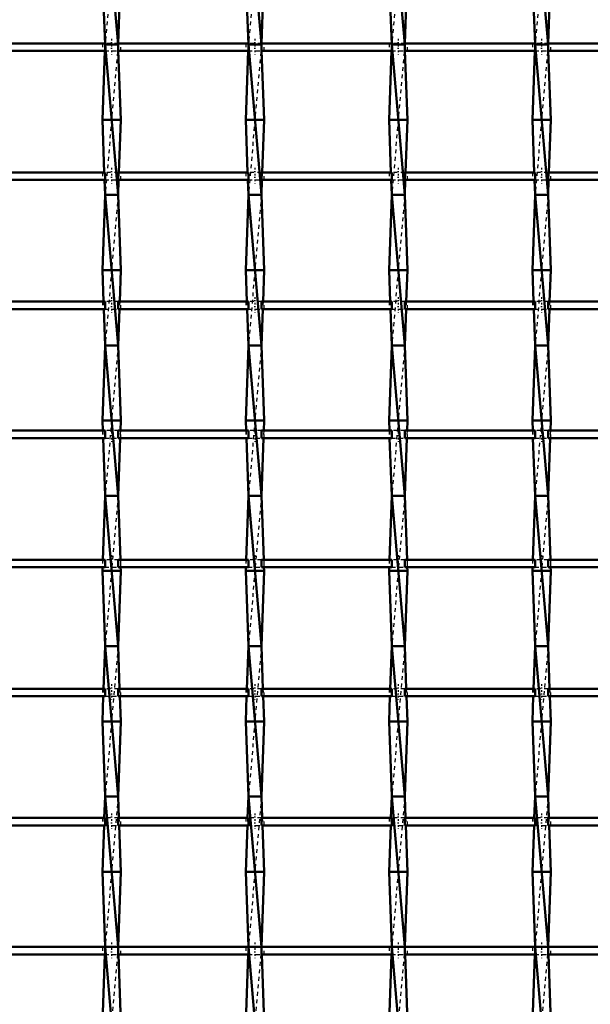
# Model space of a CAD drawing. Header units: millimetres. Extents: x -646 to 551, y -500 to 878.
# Tile 7 of 14: x -158 to -6, y -117 to 145. Entities that reach past the tile are written whole.
import ezdxf

# ---------------------------------------------------------------- set-up
doc = ezdxf.new("R2010")
doc.units = ezdxf.units.MM
doc.linetypes.add('Center', pattern=[1.5, 0.45, -0.5, 0.05, -0.5])
doc.linetypes.add('Dashed', pattern=[2, 1, -1])
for name, color, linetype, lineweight in [('AM_0', 7, 'Continuous', 50), ('AM_7', 7, 'Center', 25), ('AM_9', 6, 'Dashed', 25)]:
    doc.layers.add(name, color=color, linetype=linetype, lineweight=lineweight)

# ---------------------------------------------------------------- blocks, each defined once
blk = doc.blocks.new('7_kg87bdsm7kesa1r7q9rjo4zob________0_in_LSSP2303438211600100035010_4')
at = {"layer": 'AM_0'}
for p, q in [((-135.08, 178), (-131.62, 138)), ((-135.8, 158), (-135.08, 138)), ((-130.9, 158), (-131.61, 138.32)), ((-135.14, 136.32), (-135.8, 118)), ((-131.62, 138), (-135.08, 138)), ((-135.08, 138), (-131.62, 98)), ((-131.56, 136.32), (-130.9, 118)), ((-135.8, 118), (-135.3, 103.99)), ((-130.9, 118), (-135.8, 118)), ((-130.9, 118), (-131.4, 103.99)), ((-135.23, 101.99), (-135.08, 98)), ((-131.47, 101.99), (-131.62, 98)), ((-135.08, 98), (-135.8, 78)), ((-135.08, 98), (-131.62, 58)), ((-131.62, 98), (-135.08, 98)), ((-131.62, 98), (-130.9, 78)), ((-130.9, 78), (-135.8, 78)), ((-135.8, 78), (-135.5, 69.66)), ((-130.9, 78), (-131.2, 69.66)), ((-135.43, 67.66), (-135.08, 58)), ((-131.27, 67.66), (-131.62, 58)), ((-135.08, 58), (-135.8, 38)), ((-135.08, 58), (-131.62, 18)), ((-131.62, 58), (-135.08, 58)), ((-131.62, 58), (-130.9, 38)), ((-135.8, 38), (-135.7, 35.33)), ((-130.9, 38), (-135.8, 38)), ((-130.9, 38), (-131, 35.33)), ((-135.63, 33.33), (-135.08, 18)), ((-131.07, 33.33), (-131.62, 18)), ((-135.08, 18), (-135.69, 1)), ((-135.08, 18), (-131.62, -22)), ((-131.62, 18), (-135.08, 18)), ((-131.62, 18), (-131.01, 1)), ((-135.76, -1), (-135.8, -2)), ((-130.9, -2), (-135.8, -2)), ((-135.8, -2), (-135.08, -22)), ((-130.9, -2), (-131.62, -22)), ((-130.94, -1), (-130.9, -2)), ((-135.08, -22), (-135.49, -33.33)), ((-135.08, -22), (-131.62, -62)), ((-131.62, -22), (-135.08, -22)), ((-131.62, -22), (-131.21, -33.33)), ((-135.56, -35.33), (-135.8, -42)), ((-131.14, -35.33), (-130.9, -42)), ((-135.8, -42), (-135.08, -62)), ((-130.9, -42), (-135.8, -42)), ((-130.9, -42), (-131.62, -62)), ((-135.08, -62), (-135.29, -67.66)), ((-131.62, -62), (-135.08, -62)), ((-135.08, -62), (-131.62, -102)), ((-131.62, -62), (-131.41, -67.66)), ((-135.36, -69.66), (-135.8, -82)), ((-131.34, -69.66), (-130.9, -82)), ((-130.9, -82), (-135.8, -82)), ((-135.8, -82), (-135.08, -102)), ((-130.9, -82), (-131.62, -101.99)), ((-131.62, -102), (-135.08, -102)), ((-135.08, -102), (-131.62, -142)), ((-135.15, -103.99), (-135.8, -122)), ((-131.55, -103.99), (-130.9, -122))]:
    blk.add_line(p, q, dxfattribs=at)
at = {"layer": 'AM_9'}
for p, q in [((-131.62, 178), (-135.08, 138)), ((-135.08, 138), (-135.14, 136.32)), ((-131.62, 138), (-135.08, 98)), ((-131.61, 138.32), (-131.62, 138)), ((-131.62, 138), (-131.56, 136.32)), ((-135.3, 103.99), (-135.23, 101.99)), ((-131.4, 103.99), (-131.47, 101.99)), ((-131.62, 98), (-135.08, 58)), ((-135.5, 69.66), (-135.43, 67.66)), ((-131.2, 69.66), (-131.27, 67.66)), ((-131.62, 58), (-135.08, 18)), ((-135.7, 35.33), (-135.63, 33.33)), ((-131, 35.33), (-131.07, 33.33)), ((-131.62, 18), (-135.08, -22)), ((-135.69, 1), (-135.76, -1)), ((-131.01, 1), (-130.94, -1)), ((-131.62, -22), (-135.08, -62)), ((-135.49, -33.33), (-135.56, -35.33)), ((-131.21, -33.33), (-131.14, -35.33)), ((-131.62, -62), (-135.08, -102)), ((-135.29, -67.66), (-135.36, -69.66)), ((-131.41, -67.66), (-131.34, -69.66)), ((-135.08, -102), (-135.15, -103.99)), ((-131.62, -102), (-135.08, -142)), ((-131.62, -101.99), (-131.62, -102)), ((-131.62, -102), (-131.55, -103.99))]:
    blk.add_line(p, q, dxfattribs=at)
blk = doc.blocks.new('8_bzjpzxdftu7krgdunhydm5e9e________0_in_LSSP2303438211600100035010_4')
at = {"layer": 'AM_0'}
for p, q in [((-96.98, 178), (-93.52, 138)), ((-97.7, 158), (-96.98, 138)), ((-92.8, 158), (-93.51, 138.32)), ((-97.04, 136.32), (-97.7, 118)), ((-93.52, 138), (-96.98, 138)), ((-96.98, 138), (-93.52, 98)), ((-93.46, 136.32), (-92.8, 118)), ((-97.7, 118), (-97.2, 103.99)), ((-92.8, 118), (-97.7, 118)), ((-92.8, 118), (-93.3, 103.99)), ((-97.13, 101.99), (-96.98, 98)), ((-93.37, 101.99), (-93.52, 98)), ((-96.98, 98), (-97.7, 78)), ((-96.98, 98), (-93.52, 58)), ((-93.52, 98), (-96.98, 98)), ((-93.52, 98), (-92.8, 78)), ((-92.8, 78), (-97.7, 78)), ((-97.7, 78), (-97.4, 69.66)), ((-92.8, 78), (-93.1, 69.66)), ((-97.33, 67.66), (-96.98, 58)), ((-93.17, 67.66), (-93.52, 58)), ((-96.98, 58), (-97.7, 38)), ((-96.98, 58), (-93.52, 18)), ((-93.52, 58), (-96.98, 58)), ((-93.52, 58), (-92.8, 38)), ((-97.7, 38), (-97.6, 35.33)), ((-92.8, 38), (-97.7, 38)), ((-92.8, 38), (-92.9, 35.33)), ((-97.53, 33.33), (-96.98, 18)), ((-92.97, 33.33), (-93.52, 18)), ((-96.98, 18), (-97.59, 1)), ((-96.98, 18), (-93.52, -22)), ((-93.52, 18), (-96.98, 18)), ((-93.52, 18), (-92.91, 1)), ((-97.66, -1), (-97.7, -2)), ((-92.8, -2), (-97.7, -2)), ((-97.7, -2), (-96.98, -22)), ((-92.8, -2), (-93.52, -22)), ((-92.84, -1), (-92.8, -2)), ((-96.98, -22), (-97.39, -33.33)), ((-96.98, -22), (-93.52, -62)), ((-93.52, -22), (-96.98, -22)), ((-93.52, -22), (-93.11, -33.33)), ((-97.46, -35.33), (-97.7, -42)), ((-93.04, -35.33), (-92.8, -42)), ((-97.7, -42), (-96.98, -62)), ((-92.8, -42), (-97.7, -42)), ((-92.8, -42), (-93.52, -62)), ((-96.98, -62), (-97.19, -67.66)), ((-96.98, -62), (-93.52, -102)), ((-93.52, -62), (-96.98, -62)), ((-93.52, -62), (-93.31, -67.66)), ((-97.26, -69.66), (-97.7, -82)), ((-93.24, -69.66), (-92.8, -82)), ((-97.7, -82), (-96.98, -102)), ((-92.8, -82), (-97.7, -82)), ((-92.8, -82), (-93.52, -101.99)), ((-96.98, -102), (-93.52, -142)), ((-93.52, -102), (-96.98, -102)), ((-97.05, -103.99), (-97.7, -122)), ((-93.45, -103.99), (-92.8, -122))]:
    blk.add_line(p, q, dxfattribs=at)
at = {"layer": 'AM_9'}
for p, q in [((-93.52, 178), (-96.98, 138)), ((-96.98, 138), (-97.04, 136.32)), ((-93.52, 138), (-96.98, 98)), ((-93.51, 138.32), (-93.52, 138)), ((-93.52, 138), (-93.46, 136.32)), ((-97.2, 103.99), (-97.13, 101.99)), ((-93.3, 103.99), (-93.37, 101.99)), ((-93.52, 98), (-96.98, 58)), ((-97.4, 69.66), (-97.33, 67.66)), ((-93.1, 69.66), (-93.17, 67.66)), ((-93.52, 58), (-96.98, 18)), ((-97.6, 35.33), (-97.53, 33.33)), ((-92.9, 35.33), (-92.97, 33.33)), ((-93.52, 18), (-96.98, -22)), ((-97.59, 1), (-97.66, -1)), ((-92.91, 1), (-92.84, -1)), ((-93.52, -22), (-96.98, -62)), ((-97.39, -33.33), (-97.46, -35.33)), ((-93.11, -33.33), (-93.04, -35.33)), ((-93.52, -62), (-96.98, -102)), ((-97.19, -67.66), (-97.26, -69.66)), ((-93.31, -67.66), (-93.24, -69.66)), ((-96.98, -102), (-97.05, -103.99)), ((-93.52, -102), (-96.98, -142)), ((-93.52, -101.99), (-93.52, -102)), ((-93.52, -102), (-93.45, -103.99))]:
    blk.add_line(p, q, dxfattribs=at)
blk = doc.blocks.new('9_qbci5zwy46qh72embo3f2vlkv________0_in_LSSP2303438211600100035010_4')
at = {"layer": 'AM_0'}
for p, q in [((-58.88, 178), (-55.42, 138)), ((-59.6, 158), (-58.88, 138)), ((-54.7, 158), (-55.41, 138.32)), ((-58.94, 136.32), (-59.6, 118)), ((-58.88, 138), (-55.42, 98)), ((-55.42, 138), (-58.88, 138)), ((-55.36, 136.32), (-54.7, 118)), ((-59.6, 118), (-59.1, 103.99)), ((-54.7, 118), (-59.6, 118)), ((-54.7, 118), (-55.2, 103.99)), ((-59.03, 101.99), (-58.88, 98)), ((-55.27, 101.99), (-55.42, 98)), ((-58.88, 98), (-59.6, 78)), ((-58.88, 98), (-55.42, 58)), ((-55.42, 98), (-58.88, 98)), ((-55.42, 98), (-54.7, 78)), ((-54.7, 78), (-59.6, 78)), ((-59.6, 78), (-59.3, 69.66)), ((-54.7, 78), (-55, 69.66)), ((-59.23, 67.66), (-58.88, 58)), ((-55.07, 67.66), (-55.42, 58)), ((-58.88, 58), (-59.6, 38)), ((-58.88, 58), (-55.42, 18)), ((-55.42, 58), (-58.88, 58)), ((-55.42, 58), (-54.7, 38)), ((-54.7, 38), (-59.6, 38)), ((-59.6, 38), (-59.5, 35.33)), ((-54.7, 38), (-54.8, 35.33)), ((-59.43, 33.33), (-58.88, 18)), ((-54.87, 33.33), (-55.42, 18)), ((-58.88, 18), (-59.49, 1)), ((-58.88, 18), (-55.42, -22)), ((-55.42, 18), (-58.88, 18)), ((-55.42, 18), (-54.81, 1)), ((-59.56, -1), (-59.6, -2)), ((-54.7, -2), (-59.6, -2)), ((-59.6, -2), (-58.88, -22)), ((-54.7, -2), (-55.42, -22)), ((-54.74, -1), (-54.7, -2)), ((-58.88, -22), (-59.29, -33.33)), ((-55.42, -22), (-58.88, -22)), ((-58.88, -22), (-55.42, -62)), ((-55.42, -22), (-55.01, -33.33)), ((-59.36, -35.33), (-59.6, -42)), ((-54.94, -35.33), (-54.7, -42)), ((-59.6, -42), (-58.88, -62)), ((-54.7, -42), (-59.6, -42)), ((-54.7, -42), (-55.42, -62)), ((-58.88, -62), (-59.09, -67.66)), ((-58.88, -62), (-55.42, -102)), ((-55.42, -62), (-58.88, -62)), ((-55.42, -62), (-55.21, -67.66)), ((-59.16, -69.66), (-59.6, -82)), ((-55.14, -69.66), (-54.7, -82)), ((-54.7, -82), (-59.6, -82)), ((-59.6, -82), (-58.88, -102)), ((-54.7, -82), (-55.42, -101.99)), ((-55.42, -102), (-58.88, -102)), ((-58.88, -102), (-55.42, -142)), ((-58.95, -103.99), (-59.6, -122)), ((-55.35, -103.99), (-54.7, -122))]:
    blk.add_line(p, q, dxfattribs=at)
at = {"layer": 'AM_9'}
for p, q in [((-55.42, 178), (-58.88, 138)), ((-58.88, 138), (-58.94, 136.32)), ((-55.42, 138), (-58.88, 98)), ((-55.41, 138.32), (-55.42, 138)), ((-55.42, 138), (-55.36, 136.32)), ((-59.1, 103.99), (-59.03, 101.99)), ((-55.2, 103.99), (-55.27, 101.99)), ((-55.42, 98), (-58.88, 58)), ((-59.3, 69.66), (-59.23, 67.66)), ((-55, 69.66), (-55.07, 67.66)), ((-55.42, 58), (-58.88, 18)), ((-59.5, 35.33), (-59.43, 33.33)), ((-54.8, 35.33), (-54.87, 33.33)), ((-55.42, 18), (-58.88, -22)), ((-59.49, 1), (-59.56, -1)), ((-54.81, 1), (-54.74, -1)), ((-55.42, -22), (-58.88, -62)), ((-59.29, -33.33), (-59.36, -35.33)), ((-55.01, -33.33), (-54.94, -35.33)), ((-55.42, -62), (-58.88, -102)), ((-59.09, -67.66), (-59.16, -69.66)), ((-55.21, -67.66), (-55.14, -69.66)), ((-58.88, -102), (-58.95, -103.99)), ((-55.42, -102), (-58.88, -142)), ((-55.42, -101.99), (-55.42, -102)), ((-55.42, -102), (-55.35, -103.99))]:
    blk.add_line(p, q, dxfattribs=at)
blk = doc.blocks.new('10_c7iupv17tb1yi90x5vhnihlxt________0_in_LSSP2303438211600100035010_4')
at = {"layer": 'AM_0'}
for p, q in [((-20.78, 178), (-17.32, 138)), ((-21.5, 158), (-20.78, 138)), ((-16.6, 158), (-17.31, 138.32)), ((-20.84, 136.32), (-21.5, 118)), ((-17.32, 138), (-20.78, 138)), ((-20.78, 138), (-17.32, 98)), ((-17.26, 136.32), (-16.6, 118)), ((-16.6, 118), (-21.5, 118)), ((-21.5, 118), (-21, 103.99)), ((-16.6, 118), (-17.1, 103.99)), ((-20.93, 101.99), (-20.78, 98)), ((-17.17, 101.99), (-17.32, 98)), ((-20.78, 98), (-21.5, 78)), ((-20.78, 98), (-17.32, 58)), ((-17.32, 98), (-20.78, 98)), ((-17.32, 98), (-16.6, 78)), ((-16.6, 78), (-21.5, 78)), ((-21.5, 78), (-21.2, 69.66)), ((-16.6, 78), (-16.9, 69.66)), ((-21.13, 67.66), (-20.78, 58)), ((-16.97, 67.66), (-17.32, 58)), ((-20.78, 58), (-21.5, 38)), ((-20.78, 58), (-17.32, 18)), ((-17.32, 58), (-20.78, 58)), ((-17.32, 58), (-16.6, 38)), ((-16.6, 38), (-21.5, 38)), ((-21.5, 38), (-21.4, 35.33)), ((-16.6, 38), (-16.7, 35.33)), ((-21.33, 33.33), (-20.78, 18)), ((-16.77, 33.33), (-17.32, 18)), ((-20.78, 18), (-21.39, 1)), ((-20.78, 18), (-17.32, -22)), ((-17.32, 18), (-20.78, 18)), ((-17.32, 18), (-16.71, 1)), ((-21.46, -1), (-21.5, -2)), ((-16.6, -2), (-21.5, -2)), ((-21.5, -2), (-20.78, -22)), ((-16.6, -2), (-17.32, -22)), ((-16.64, -1), (-16.6, -2)), ((-20.78, -22), (-21.19, -33.33)), ((-17.32, -22), (-20.78, -22)), ((-20.78, -22), (-17.32, -62)), ((-17.32, -22), (-16.91, -33.33)), ((-21.26, -35.33), (-21.5, -42)), ((-16.84, -35.33), (-16.6, -42)), ((-21.5, -42), (-20.78, -62)), ((-16.6, -42), (-21.5, -42)), ((-16.6, -42), (-17.32, -62)), ((-20.78, -62), (-20.99, -67.66)), ((-20.78, -62), (-17.32, -102)), ((-17.32, -62), (-20.78, -62)), ((-17.32, -62), (-17.11, -67.66)), ((-21.06, -69.66), (-21.5, -82)), ((-17.04, -69.66), (-16.6, -82)), ((-21.5, -82), (-20.78, -102)), ((-16.6, -82), (-21.5, -82)), ((-16.6, -82), (-17.32, -101.99)), ((-17.32, -102), (-20.78, -102)), ((-20.78, -102), (-17.32, -142)), ((-20.85, -103.99), (-21.5, -122)), ((-17.25, -103.99), (-16.6, -122))]:
    blk.add_line(p, q, dxfattribs=at)
at = {"layer": 'AM_9'}
for p, q in [((-17.32, 178), (-20.78, 138)), ((-20.78, 138), (-20.84, 136.32)), ((-17.32, 138), (-20.78, 98)), ((-17.31, 138.32), (-17.32, 138)), ((-17.32, 138), (-17.26, 136.32)), ((-21, 103.99), (-20.93, 101.99)), ((-17.1, 103.99), (-17.17, 101.99)), ((-17.32, 98), (-20.78, 58)), ((-21.2, 69.66), (-21.13, 67.66)), ((-16.9, 69.66), (-16.97, 67.66)), ((-17.32, 58), (-20.78, 18)), ((-21.4, 35.33), (-21.33, 33.33)), ((-16.7, 35.33), (-16.77, 33.33)), ((-17.32, 18), (-20.78, -22)), ((-21.39, 1), (-21.46, -1)), ((-16.71, 1), (-16.64, -1)), ((-17.32, -22), (-20.78, -62)), ((-21.19, -33.33), (-21.26, -35.33)), ((-16.91, -33.33), (-16.84, -35.33)), ((-17.32, -62), (-20.78, -102)), ((-20.99, -67.66), (-21.06, -69.66)), ((-17.11, -67.66), (-17.04, -69.66)), ((-20.78, -102), (-20.85, -103.99)), ((-17.32, -102), (-20.78, -142)), ((-17.32, -101.99), (-17.32, -102)), ((-17.32, -102), (-17.25, -103.99))]:
    blk.add_line(p, q, dxfattribs=at)
blk = doc.blocks.new('31_y0fjrxaqahrno90w45bqm22lj________0_in_LSSP2303438211600100035010_4')
at = {"layer": 'AM_0'}
for p, q in [((-135.08, -101.99), (-169.72, -101.99)), ((-135.08, -101.99), (-135.08, -103.99)), ((-131.62, -103.99), (-131.62, -101.99)), ((-96.98, -101.99), (-131.62, -101.99)), ((-96.98, -101.99), (-96.98, -103.99)), ((-93.52, -103.99), (-93.52, -101.99)), ((-58.88, -101.99), (-93.52, -101.99)), ((-58.88, -101.99), (-58.88, -103.99)), ((-55.42, -103.99), (-55.42, -101.99)), ((-20.78, -101.99), (-55.42, -101.99)), ((-20.78, -101.99), (-20.78, -103.99)), ((-17.32, -103.99), (-17.32, -101.99)), ((17.32, -101.99), (-17.32, -101.99)), ((-135.08, -103.99), (-169.72, -103.99)), ((-96.98, -103.99), (-131.62, -103.99)), ((-58.88, -103.99), (-93.52, -103.99)), ((-20.78, -103.99), (-55.42, -103.99)), ((17.32, -103.99), (-17.32, -103.99))]:
    blk.add_line(p, q, dxfattribs=at)
at = {"layer": 'AM_7'}
for p, q in [((-133.35, -100.79), (-133.35, -105.19)), ((-95.25, -100.79), (-95.25, -105.19)), ((-57.15, -100.79), (-57.15, -105.19)), ((-19.05, -100.79), (-19.05, -105.19))]:
    blk.add_line(p, q, dxfattribs=at)
at = {"layer": 'AM_9'}
for p, q in [((-135.8, -101.99), (-135.8, -103.99)), ((-131.62, -101.99), (-135.08, -101.99)), ((-130.9, -103.99), (-130.9, -101.99)), ((-97.7, -101.99), (-97.7, -103.99)), ((-93.52, -101.99), (-96.98, -101.99)), ((-92.8, -103.99), (-92.8, -101.99)), ((-59.6, -101.99), (-59.6, -103.99)), ((-55.42, -101.99), (-58.88, -101.99)), ((-54.7, -103.99), (-54.7, -101.99)), ((-21.5, -101.99), (-21.5, -103.99)), ((-17.32, -101.99), (-20.78, -101.99)), ((-16.6, -103.99), (-16.6, -101.99)), ((-135.08, -103.99), (-131.62, -103.99)), ((-96.98, -103.99), (-93.52, -103.99)), ((-58.88, -103.99), (-55.42, -103.99)), ((-20.78, -103.99), (-17.32, -103.99))]:
    blk.add_line(p, q, dxfattribs=at)
blk = doc.blocks.new('32_z764xizdju4du75sw542usd4o________0_in_LSSP2303438211600100035010_4')
at = {"layer": 'AM_0'}
for p, q in [((-135.08, -67.66), (-169.72, -67.66)), ((-135.08, -67.66), (-135.08, -69.66)), ((-131.62, -69.66), (-131.62, -67.66)), ((-96.98, -67.66), (-131.62, -67.66)), ((-96.98, -67.66), (-96.98, -69.66)), ((-58.88, -67.66), (-93.52, -67.66)), ((-93.52, -69.66), (-93.52, -67.66)), ((-58.88, -67.66), (-58.88, -69.66)), ((-55.42, -69.66), (-55.42, -67.66)), ((-20.78, -67.66), (-55.42, -67.66)), ((-20.78, -67.66), (-20.78, -69.66)), ((-17.32, -69.66), (-17.32, -67.66)), ((17.32, -67.66), (-17.32, -67.66)), ((-135.08, -69.66), (-169.72, -69.66)), ((-96.98, -69.66), (-131.62, -69.66)), ((-58.88, -69.66), (-93.52, -69.66)), ((-20.78, -69.66), (-55.42, -69.66)), ((17.32, -69.66), (-17.32, -69.66))]:
    blk.add_line(p, q, dxfattribs=at)
at = {"layer": 'AM_7'}
for p, q in [((-133.35, -66.46), (-133.35, -70.86)), ((-95.25, -66.46), (-95.25, -70.86)), ((-57.15, -66.46), (-57.15, -70.86)), ((-19.05, -66.46), (-19.05, -70.86))]:
    blk.add_line(p, q, dxfattribs=at)
at = {"layer": 'AM_9'}
for p, q in [((-135.8, -67.66), (-135.8, -69.66)), ((-131.62, -67.66), (-135.08, -67.66)), ((-130.9, -69.66), (-130.9, -67.66)), ((-97.7, -67.66), (-97.7, -69.66)), ((-93.52, -67.66), (-96.98, -67.66)), ((-92.8, -69.66), (-92.8, -67.66)), ((-59.6, -67.66), (-59.6, -69.66)), ((-55.42, -67.66), (-58.88, -67.66)), ((-54.7, -69.66), (-54.7, -67.66)), ((-21.5, -67.66), (-21.5, -69.66)), ((-17.32, -67.66), (-20.78, -67.66)), ((-16.6, -69.66), (-16.6, -67.66)), ((-135.08, -69.66), (-131.62, -69.66)), ((-96.98, -69.66), (-93.52, -69.66)), ((-58.88, -69.66), (-55.42, -69.66)), ((-20.78, -69.66), (-17.32, -69.66))]:
    blk.add_line(p, q, dxfattribs=at)
blk = doc.blocks.new('33_lbxop0wt3e1wr0l9fnyb4g1fc________0_in_LSSP2303438211600100035010_4')
at = {"layer": 'AM_0'}
for p, q in [((-135.08, -33.33), (-169.72, -33.33)), ((-135.08, -33.33), (-135.08, -35.33)), ((-96.98, -33.33), (-131.62, -33.33)), ((-131.62, -35.33), (-131.62, -33.33)), ((-96.98, -33.33), (-96.98, -35.33)), ((-93.52, -35.33), (-93.52, -33.33)), ((-58.88, -33.33), (-93.52, -33.33)), ((-58.88, -33.33), (-58.88, -35.33)), ((-55.42, -35.33), (-55.42, -33.33)), ((-20.78, -33.33), (-55.42, -33.33)), ((-20.78, -33.33), (-20.78, -35.33)), ((-17.32, -35.33), (-17.32, -33.33)), ((17.32, -33.33), (-17.32, -33.33)), ((-135.08, -35.33), (-169.72, -35.33)), ((-96.98, -35.33), (-131.62, -35.33)), ((-58.88, -35.33), (-93.52, -35.33)), ((-20.78, -35.33), (-55.42, -35.33)), ((17.32, -35.33), (-17.32, -35.33))]:
    blk.add_line(p, q, dxfattribs=at)
at = {"layer": 'AM_7'}
for p, q in [((-133.35, -32.13), (-133.35, -36.53)), ((-95.25, -32.13), (-95.25, -36.53)), ((-57.15, -32.13), (-57.15, -36.53)), ((-19.05, -32.13), (-19.05, -36.53))]:
    blk.add_line(p, q, dxfattribs=at)
at = {"layer": 'AM_9'}
for p, q in [((-135.8, -33.33), (-135.8, -35.33)), ((-131.62, -33.33), (-135.08, -33.33)), ((-130.9, -35.33), (-130.9, -33.33)), ((-97.7, -33.33), (-97.7, -35.33)), ((-93.52, -33.33), (-96.98, -33.33)), ((-92.8, -35.33), (-92.8, -33.33)), ((-59.6, -33.33), (-59.6, -35.33)), ((-55.42, -33.33), (-58.88, -33.33)), ((-54.7, -35.33), (-54.7, -33.33)), ((-21.5, -33.33), (-21.5, -35.33)), ((-17.32, -33.33), (-20.78, -33.33)), ((-16.6, -35.33), (-16.6, -33.33)), ((-135.08, -35.33), (-131.62, -35.33)), ((-96.98, -35.33), (-93.52, -35.33)), ((-58.88, -35.33), (-55.42, -35.33)), ((-20.78, -35.33), (-17.32, -35.33))]:
    blk.add_line(p, q, dxfattribs=at)
blk = doc.blocks.new('34_esftrbqi4xy7c1dhpr22kq0me________0_in_LSSP2303438211600100035010_4')
at = {"layer": 'AM_0'}
for p, q in [((-135.08, 1), (-169.72, 1)), ((-135.08, 1), (-135.08, -1)), ((-131.62, -1), (-131.62, 1)), ((-96.98, 1), (-131.62, 1)), ((-96.98, 1), (-96.98, -1)), ((-58.88, 1), (-93.52, 1)), ((-93.52, -1), (-93.52, 1)), ((-58.88, 1), (-58.88, -1)), ((-55.42, -1), (-55.42, 1)), ((-20.78, 1), (-55.42, 1)), ((-20.78, 1), (-20.78, -1)), ((-17.32, -1), (-17.32, 1)), ((17.32, 1), (-17.32, 1)), ((-135.08, -1), (-169.72, -1)), ((-96.98, -1), (-131.62, -1)), ((-58.88, -1), (-93.52, -1)), ((-20.78, -1), (-55.42, -1)), ((17.32, -1), (-17.32, -1))]:
    blk.add_line(p, q, dxfattribs=at)
at = {"layer": 'AM_7'}
for p, q in [((-133.35, 2.2), (-133.35, -2.2)), ((-95.25, 2.2), (-95.25, -2.2)), ((-57.15, 2.2), (-57.15, -2.2)), ((-19.05, 2.2), (-19.05, -2.2))]:
    blk.add_line(p, q, dxfattribs=at)
at = {"layer": 'AM_9'}
for p, q in [((-135.8, 1), (-135.8, -1)), ((-131.62, 1), (-135.08, 1)), ((-130.9, -1), (-130.9, 1)), ((-97.7, 1), (-97.7, -1)), ((-93.52, 1), (-96.98, 1)), ((-92.8, -1), (-92.8, 1)), ((-59.6, 1), (-59.6, -1)), ((-55.42, 1), (-58.88, 1)), ((-54.7, -1), (-54.7, 1)), ((-21.5, 1), (-21.5, -1)), ((-17.32, 1), (-20.78, 1)), ((-16.6, -1), (-16.6, 1)), ((-135.08, -1), (-131.62, -1)), ((-96.98, -1), (-93.52, -1)), ((-58.88, -1), (-55.42, -1)), ((-20.78, -1), (-17.32, -1))]:
    blk.add_line(p, q, dxfattribs=at)
blk = doc.blocks.new('35_e9xhdeiwhajff9wd9ea7nwcgn________0_in_LSSP2303438211600100035010_4')
at = {"layer": 'AM_0'}
for p, q in [((-135.08, 35.33), (-169.72, 35.33)), ((-135.08, 35.33), (-135.08, 33.33)), ((-96.98, 35.33), (-131.62, 35.33)), ((-131.62, 33.33), (-131.62, 35.33)), ((-96.98, 35.33), (-96.98, 33.33)), ((-93.52, 33.33), (-93.52, 35.33)), ((-58.88, 35.33), (-93.52, 35.33)), ((-58.88, 35.33), (-58.88, 33.33)), ((-55.42, 33.33), (-55.42, 35.33)), ((-20.78, 35.33), (-55.42, 35.33)), ((-20.78, 35.33), (-20.78, 33.33)), ((-17.32, 33.33), (-17.32, 35.33)), ((17.32, 35.33), (-17.32, 35.33)), ((-135.08, 33.33), (-169.72, 33.33)), ((-96.98, 33.33), (-131.62, 33.33)), ((-58.88, 33.33), (-93.52, 33.33)), ((-20.78, 33.33), (-55.42, 33.33)), ((17.32, 33.33), (-17.32, 33.33))]:
    blk.add_line(p, q, dxfattribs=at)
at = {"layer": 'AM_7'}
for p, q in [((-133.35, 36.53), (-133.35, 32.13)), ((-95.25, 36.53), (-95.25, 32.13)), ((-57.15, 36.53), (-57.15, 32.13)), ((-19.05, 36.53), (-19.05, 32.13))]:
    blk.add_line(p, q, dxfattribs=at)
at = {"layer": 'AM_9'}
for p, q in [((-135.8, 35.33), (-135.8, 33.33)), ((-131.62, 35.33), (-135.08, 35.33)), ((-130.9, 33.33), (-130.9, 35.33)), ((-97.7, 35.33), (-97.7, 33.33)), ((-93.52, 35.33), (-96.98, 35.33)), ((-92.8, 33.33), (-92.8, 35.33)), ((-59.6, 35.33), (-59.6, 33.33)), ((-55.42, 35.33), (-58.88, 35.33)), ((-54.7, 33.33), (-54.7, 35.33)), ((-21.5, 35.33), (-21.5, 33.33)), ((-17.32, 35.33), (-20.78, 35.33)), ((-16.6, 33.33), (-16.6, 35.33)), ((-135.08, 33.33), (-131.62, 33.33)), ((-96.98, 33.33), (-93.52, 33.33)), ((-58.88, 33.33), (-55.42, 33.33)), ((-20.78, 33.33), (-17.32, 33.33))]:
    blk.add_line(p, q, dxfattribs=at)
blk = doc.blocks.new('36_yve8zk7s87apebb18320509qu________0_in_LSSP2303438211600100035010_4')
at = {"layer": 'AM_0'}
for p, q in [((-135.08, 69.66), (-169.72, 69.66)), ((-135.08, 69.66), (-135.08, 67.66)), ((-131.62, 67.66), (-131.62, 69.66)), ((-96.98, 69.66), (-131.62, 69.66)), ((-96.98, 69.66), (-96.98, 67.66)), ((-58.88, 69.66), (-93.52, 69.66)), ((-93.52, 67.66), (-93.52, 69.66)), ((-58.88, 69.66), (-58.88, 67.66)), ((-55.42, 67.66), (-55.42, 69.66)), ((-20.78, 69.66), (-55.42, 69.66)), ((-20.78, 69.66), (-20.78, 67.66)), ((-17.32, 67.66), (-17.32, 69.66)), ((17.32, 69.66), (-17.32, 69.66)), ((-135.08, 67.66), (-169.72, 67.66)), ((-96.98, 67.66), (-131.62, 67.66)), ((-58.88, 67.66), (-93.52, 67.66)), ((-20.78, 67.66), (-55.42, 67.66)), ((17.32, 67.66), (-17.32, 67.66))]:
    blk.add_line(p, q, dxfattribs=at)
at = {"layer": 'AM_7'}
for p, q in [((-133.35, 70.86), (-133.35, 66.46)), ((-95.25, 70.86), (-95.25, 66.46)), ((-57.15, 70.86), (-57.15, 66.46)), ((-19.05, 70.86), (-19.05, 66.46))]:
    blk.add_line(p, q, dxfattribs=at)
at = {"layer": 'AM_9'}
for p, q in [((-135.8, 69.66), (-135.8, 67.66)), ((-131.62, 69.66), (-135.08, 69.66)), ((-130.9, 67.66), (-130.9, 69.66)), ((-97.7, 69.66), (-97.7, 67.66)), ((-93.52, 69.66), (-96.98, 69.66)), ((-92.8, 67.66), (-92.8, 69.66)), ((-59.6, 69.66), (-59.6, 67.66)), ((-55.42, 69.66), (-58.88, 69.66)), ((-54.7, 67.66), (-54.7, 69.66)), ((-21.5, 69.66), (-21.5, 67.66)), ((-17.32, 69.66), (-20.78, 69.66)), ((-16.6, 67.66), (-16.6, 69.66)), ((-135.08, 67.66), (-131.62, 67.66)), ((-96.98, 67.66), (-93.52, 67.66)), ((-58.88, 67.66), (-55.42, 67.66)), ((-20.78, 67.66), (-17.32, 67.66))]:
    blk.add_line(p, q, dxfattribs=at)
blk = doc.blocks.new('37_pxmjuicj5lzzav8vadvneh29j________0_in_LSSP2303438211600100035010_4')
at = {"layer": 'AM_0'}
for p, q in [((-135.08, 103.99), (-169.72, 103.99)), ((-135.08, 103.99), (-135.08, 101.99)), ((-96.98, 103.99), (-131.62, 103.99)), ((-131.62, 101.99), (-131.62, 103.99)), ((-96.98, 103.99), (-96.98, 101.99)), ((-58.88, 103.99), (-93.52, 103.99)), ((-93.52, 101.99), (-93.52, 103.99)), ((-58.88, 103.99), (-58.88, 101.99)), ((-55.42, 101.99), (-55.42, 103.99)), ((-20.78, 103.99), (-55.42, 103.99)), ((-20.78, 103.99), (-20.78, 101.99)), ((-17.32, 101.99), (-17.32, 103.99)), ((17.32, 103.99), (-17.32, 103.99)), ((-135.08, 101.99), (-169.72, 101.99)), ((-96.98, 101.99), (-131.62, 101.99)), ((-58.88, 101.99), (-93.52, 101.99)), ((-20.78, 101.99), (-55.42, 101.99)), ((17.32, 101.99), (-17.32, 101.99))]:
    blk.add_line(p, q, dxfattribs=at)
at = {"layer": 'AM_7'}
for p, q in [((-133.35, 105.19), (-133.35, 100.79)), ((-95.25, 105.19), (-95.25, 100.79)), ((-57.15, 105.19), (-57.15, 100.79)), ((-19.05, 105.19), (-19.05, 100.79))]:
    blk.add_line(p, q, dxfattribs=at)
at = {"layer": 'AM_9'}
for p, q in [((-135.8, 103.99), (-135.8, 101.99)), ((-131.62, 103.99), (-135.08, 103.99)), ((-130.9, 101.99), (-130.9, 103.99)), ((-97.7, 103.99), (-97.7, 101.99)), ((-93.52, 103.99), (-96.98, 103.99)), ((-92.8, 101.99), (-92.8, 103.99)), ((-59.6, 103.99), (-59.6, 101.99)), ((-55.42, 103.99), (-58.88, 103.99)), ((-54.7, 101.99), (-54.7, 103.99)), ((-21.5, 103.99), (-21.5, 101.99)), ((-17.32, 103.99), (-20.78, 103.99)), ((-16.6, 101.99), (-16.6, 103.99)), ((-135.08, 101.99), (-131.62, 101.99)), ((-96.98, 101.99), (-93.52, 101.99)), ((-58.88, 101.99), (-55.42, 101.99)), ((-20.78, 101.99), (-17.32, 101.99))]:
    blk.add_line(p, q, dxfattribs=at)
blk = doc.blocks.new('38_pn3u26yfzb1wh9iz0rdhakm7b________0_in_LSSP2303438211600100035010_4')
at = {"layer": 'AM_0'}
for p, q in [((-135.08, 138.32), (-169.72, 138.32)), ((-135.08, 136.32), (-169.72, 136.32)), ((-135.08, 138.32), (-135.08, 136.32)), ((-131.62, 136.32), (-131.62, 138.32)), ((-96.98, 138.32), (-131.62, 138.32)), ((-96.98, 136.32), (-131.62, 136.32)), ((-96.98, 138.32), (-96.98, 136.32)), ((-93.52, 136.32), (-93.52, 138.32)), ((-58.88, 138.32), (-93.52, 138.32)), ((-58.88, 136.32), (-93.52, 136.32)), ((-58.88, 138.32), (-58.88, 136.32)), ((-55.42, 136.32), (-55.42, 138.32)), ((-20.78, 138.32), (-55.42, 138.32)), ((-20.78, 136.32), (-55.42, 136.32)), ((-20.78, 138.32), (-20.78, 136.32)), ((-17.32, 136.32), (-17.32, 138.32)), ((17.32, 138.32), (-17.32, 138.32)), ((17.32, 136.32), (-17.32, 136.32))]:
    blk.add_line(p, q, dxfattribs=at)
at = {"layer": 'AM_7'}
for p, q in [((-133.35, 139.52), (-133.35, 135.12)), ((-95.25, 139.52), (-95.25, 135.12)), ((-57.15, 139.52), (-57.15, 135.12)), ((-19.05, 139.52), (-19.05, 135.12))]:
    blk.add_line(p, q, dxfattribs=at)
at = {"layer": 'AM_9'}
for p, q in [((-135.8, 138.32), (-135.8, 136.32)), ((-131.61, 138.32), (-135.09, 138.32)), ((-135.08, 136.32), (-131.62, 136.32)), ((-130.9, 136.32), (-130.9, 138.32)), ((-97.7, 138.32), (-97.7, 136.32)), ((-93.51, 138.32), (-96.99, 138.32)), ((-96.98, 136.32), (-93.52, 136.32)), ((-92.8, 136.32), (-92.8, 138.32)), ((-59.6, 138.32), (-59.6, 136.32)), ((-55.41, 138.32), (-58.89, 138.32)), ((-58.88, 136.32), (-55.42, 136.32)), ((-54.7, 136.32), (-54.7, 138.32)), ((-21.5, 138.32), (-21.5, 136.32)), ((-17.31, 138.32), (-20.79, 138.32)), ((-20.78, 136.32), (-17.32, 136.32)), ((-16.6, 136.32), (-16.6, 138.32))]:
    blk.add_line(p, q, dxfattribs=at)

msp = doc.modelspace()

# ---------------------------------------------------------------- block references
for name in ['7_kg87bdsm7kesa1r7q9rjo4zob________0_in_LSSP2303438211600100035010_4', '8_bzjpzxdftu7krgdunhydm5e9e________0_in_LSSP2303438211600100035010_4', '9_qbci5zwy46qh72embo3f2vlkv________0_in_LSSP2303438211600100035010_4', '10_c7iupv17tb1yi90x5vhnihlxt________0_in_LSSP2303438211600100035010_4', '38_pn3u26yfzb1wh9iz0rdhakm7b________0_in_LSSP2303438211600100035010_4', '37_pxmjuicj5lzzav8vadvneh29j________0_in_LSSP2303438211600100035010_4', '36_yve8zk7s87apebb18320509qu________0_in_LSSP2303438211600100035010_4', '35_e9xhdeiwhajff9wd9ea7nwcgn________0_in_LSSP2303438211600100035010_4', '34_esftrbqi4xy7c1dhpr22kq0me________0_in_LSSP2303438211600100035010_4', '33_lbxop0wt3e1wr0l9fnyb4g1fc________0_in_LSSP2303438211600100035010_4', '32_z764xizdju4du75sw542usd4o________0_in_LSSP2303438211600100035010_4', '31_y0fjrxaqahrno90w45bqm22lj________0_in_LSSP2303438211600100035010_4']:
    msp.add_blockref(name, (0, 0))

doc.saveas('drawing.dxf')
